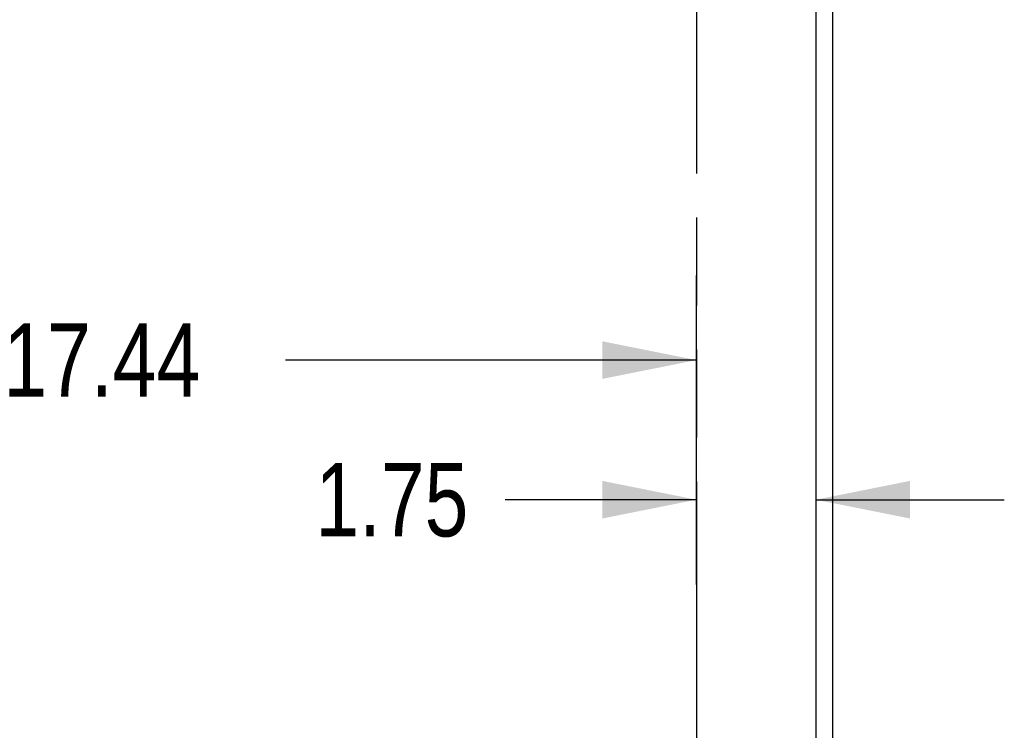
# Model space of a CAD drawing. Header units: inches. Extents: x 0 to 235, y 0 to 152.
# Tile 62 of 93: x 88 to 103, y 93 to 104. Entities that reach past the tile are written whole.
import ezdxf

# ---------------------------------------------------------------- set-up
doc = ezdxf.new("R2010")
doc.units = ezdxf.units.IN
doc.header["$LTSCALE"] = 12.916347
doc.header["$MEASUREMENT"] = 0
doc.linetypes.add('PHANTOM', pattern=[0.8, 0.45, -0.05, 0.1, -0.05, 0.1, -0.05])
doc.layers.get('0').update_dxf_attribs({"linetype": 'CONTINUOUS'})
doc.layers.add('AVAILABLE_DOOR_SPACE', color=7, linetype='CONTINUOUS')
doc.layers.add('DIMENSIONS', color=7, linetype='CONTINUOUS')
doc.styles.get("Standard").update_dxf_attribs({"font": 'txt', "width": 0.8})
doc.dimstyles.new('DIMSTYLE_3', dxfattribs={"dimtxt": 1.077513, "dimasz": 1.381427, "dimexe": 0.09, "dimexo": 0.07, "dimgap": 0.039, "dimtad": 0, "dimtih": 1, "dimtoh": 1, "dimzin": 4, "dimdsep": 46, "dimtxsty": 'Standard', "dimblk": '_FILLED', "dimblk1": '_FILLED', "dimblk2": '_FILLED', "dimcen": 0.09, "dimadec": 0, "dimazin": 0, "dimtfac": 1, "dimtofl": 0, "dimtmove": 0, "dimatfit": 3, "dimldrblk": '_FILLED', "dimfxl": 0, "dimtolj": 1, "dimtzin": 4, "dimarcsym": 0})

# ---------------------------------------------------------------- blocks, each defined once
blk = doc.blocks.new('_FILLED')
at = {"color": 0, "linetype": 'ByBlock'}
blk.add_solid([(0, 0), (-1, 0.2), (-1, -0.2)], dxfattribs=at)
blk = doc.blocks.new('*D11')
at = {"layer": 'DIMENSIONS', "color": 2, "linetype": 'Continuous'}
for p, q in [((80.875, 97.942), (80.875, 100.003)), ((98.312, 97.942), (98.312, 100.003)), ((80.875, 98.76), (86.9, 98.76)), ((98.312, 98.76), (92.287, 98.76))]:
    blk.add_line(p, q, dxfattribs=at)
at = {"layer": 'DIMENSIONS', "color": 2, "linetype": 'Continuous', "xscale": 1.3814274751, "yscale": 1.3814274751, "zscale": 1.3814274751, "rotation": 180}
blk.add_blockref('_FILLED', (80.875, 98.76), dxfattribs=at)
at = {"layer": 'DIMENSIONS', "color": 2, "linetype": 'Continuous', "xscale": 1.3814274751, "yscale": 1.3814274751, "zscale": 1.3814274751}
blk.add_blockref('_FILLED', (98.312, 98.76), dxfattribs=at)
at = {"layer": 'DIMENSIONS', "color": 2, "linetype": 'Continuous', "insert": (89.594, 99.299), "char_height": 1.0775, "width": 4.31005, "attachment_point": 2, "line_spacing_factor": 0.9}
blk.add_mtext('17.44', dxfattribs=at)
blk = doc.blocks.new('*D12')
at = {"layer": 'DIMENSIONS', "color": 2, "linetype": 'Continuous'}
for p, q in [((98.312, 95.469), (98.312, 97.942)), ((100.062, 97.942), (100.062, 95.469)), ((98.312, 96.712), (95.507, 96.712)), ((100.062, 96.712), (102.825, 96.712))]:
    blk.add_line(p, q, dxfattribs=at)
at = {"layer": 'DIMENSIONS', "color": 2, "linetype": 'Continuous', "xscale": 1.3814274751, "yscale": 1.3814274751, "zscale": 1.3814274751}
blk.add_blockref('_FILLED', (98.312, 96.712), dxfattribs=at)
at = {"layer": 'DIMENSIONS', "color": 2, "linetype": 'Continuous', "xscale": 1.3814274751, "yscale": 1.3814274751, "zscale": 1.3814274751, "rotation": 180}
blk.add_blockref('_FILLED', (100.062, 96.712), dxfattribs=at)
at = {"layer": 'DIMENSIONS', "color": 2, "linetype": 'Continuous', "insert": (94.968, 97.251), "char_height": 1.0775, "width": 3.44804, "attachment_point": 3, "line_spacing_factor": 0.9}
blk.add_mtext('1.75', dxfattribs=at)

msp = doc.modelspace()

# ---------------------------------------------------------------- linework, layer by layer
at = {"color": 3, "linetype": 'Continuous'}
for p, q in [((100.312, 39.29), (100.312, 111.082)), ((100.062, 108.332), (100.062, 46.04))]:
    msp.add_line(p, q, dxfattribs=at)
at = {"layer": 'AVAILABLE_DOOR_SPACE', "color": 4, "linetype": 'PHANTOM'}
msp.add_line((98.312, 107.311), (98.312, 47.061), dxfattribs=at)

# ---------------------------------------------------------------- dimensions: what is measured, and where the dimension line sits
at = {"layer": 'DIMENSIONS', "color": 2, "linetype": 'Continuous'}
dim = msp.add_linear_dim(base=(98.312, 98.76), p1=(80.875, 100.073), p2=(98.312, 100.073), dimstyle='DIMSTYLE_3', dxfattribs=at)
dim.commit()
dim.dimension.update_dxf_attribs({"geometry": '*D11', "text_midpoint": (89.594, 98.76), "dimtype": 160})
dim = msp.add_linear_dim(base=(98.312, 96.712), p1=(100.062, 95.399), p2=(98.312, 95.399), angle=180, dimstyle='DIMSTYLE_3', dxfattribs=at)
dim.commit()
dim.dimension.update_dxf_attribs({"geometry": '*D12', "text_midpoint": (93.244, 96.712), "dimtype": 160})

doc.saveas('drawing.dxf')
